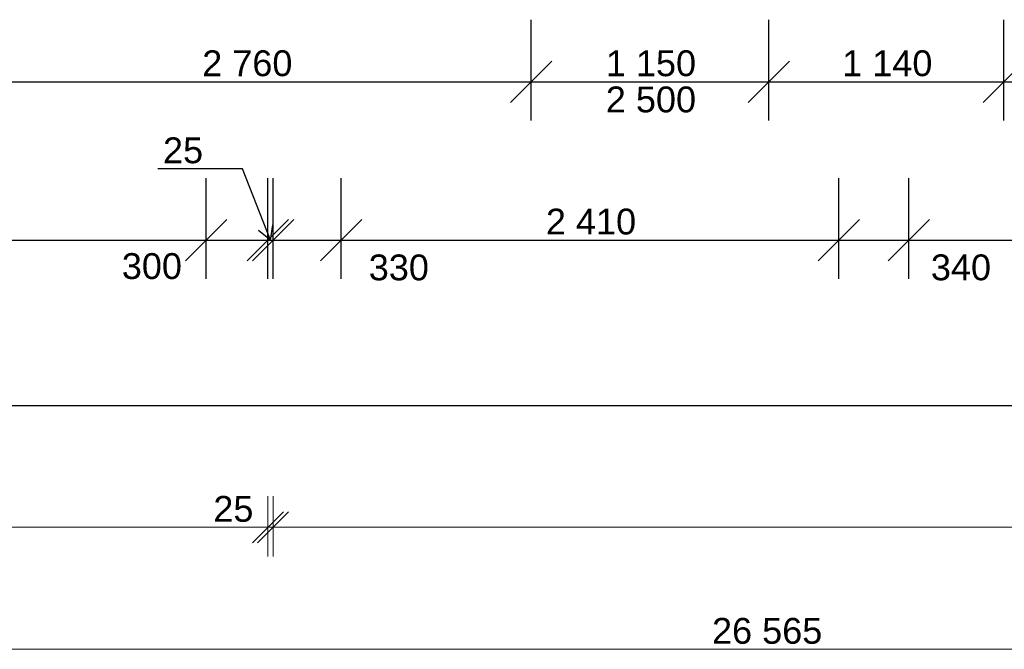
# Model space of a CAD drawing. Header units: millimetres. Extents: x -28761 to 4793, y -4271 to 20239.
# Tile 46 of 256: x -17219 to -12450, y -4131 to -1084. Entities that reach past the tile are written whole.
import ezdxf

# ---------------------------------------------------------------- set-up
doc = ezdxf.new("R2010")
doc.units = ezdxf.units.MM
doc.header["$MEASUREMENT"] = 0
doc.layers.add('5._POHLED ZÁPADNÍ_1_Kóty - SP', color=7, linetype='Continuous')
doc.layers.add('5._POHLED ZÁPADNÍ_1_Nové_Kóty - SP', color=7, linetype='Continuous')
doc.styles.add('GENEROVANÝ_STYL_2', font='txt')

msp = doc.modelspace()

# ---------------------------------------------------------------- linework, layer by layer
at = {"layer": '5._POHLED ZÁPADNÍ_1_Kóty - SP', "color": 154, "linetype": 'Continuous', "lineweight": 13}
for p, q in [((-16016.5, -3681.1), (-16016.5, -3390.5)), ((-15991.4, -3681.1), (-15991.4, -3390.5)), ((-16091.5, -3615.5), (-15941.5, -3465.5)), ((-15916.4, -3465.5), (-16066.4, -3615.5)), ((-26887.2, -3540.5), (-16016.5, -3540.5)), ((-16016.5, -3540.5), (-15991.4, -3540.5)), ((-15991.4, -3540.5), (-321.7, -3540.5)), ((-26887.2, -4130.6), (-321.7, -4130.6))]:
    msp.add_line(p, q, dxfattribs=at)
at = {"layer": '5._POHLED ZÁPADNÍ_1_Nové_Kóty - SP', "color": 1, "linetype": 'Continuous', "lineweight": 25}
for p, q in [((-14741.2, -1571.9), (-14741.2, -1084.4)), ((-13591.2, -1571.9), (-13591.2, -1084.4)), ((-12451.7, -1571.9), (-12451.7, -1084.4)), ((-14641.2, -1284.4), (-14841.2, -1484.4)), ((-13491.2, -1284.4), (-13691.2, -1484.4)), ((-12351.7, -1284.4), (-12551.7, -1484.4)), ((-17501.3, -1384.4), (-14741.2, -1384.4)), ((-14741.2, -1384.4), (-13591.2, -1384.4)), ((-13591.2, -1384.4), (-12451.7, -1384.4)), ((-12451.7, -1384.4), (-11401.7, -1384.4)), ((-16310.2, -1805.6), (-16549.9, -1805.6)), ((-16140, -1805.6), (-16310.2, -1805.6)), ((-16003.9, -2150.4), (-16140, -1805.6)), ((-16316.5, -2337.9), (-16316.5, -1850.4)), ((-16016.5, -2337.9), (-16016.5, -1850.4)), ((-15991.4, -2337.9), (-15991.4, -1850.4)), ((-15661.4, -2337.9), (-15661.4, -1850.4)), ((-13251.8, -2337.9), (-13251.8, -1850.4)), ((-12911.7, -2337.9), (-12911.7, -1850.4)), ((-16216.5, -2050.4), (-16416.5, -2250.4)), ((-16116.5, -2250.4), (-15916.5, -2050.4)), ((-15891.4, -2050.4), (-16091.4, -2250.4)), ((-15561.4, -2050.4), (-15761.4, -2250.4)), ((-13151.8, -2050.4), (-13351.8, -2250.4)), ((-12811.7, -2050.4), (-13011.7, -2250.4)), ((-16003.9, -2150.4), (-15992.9, -2076.2)), ((-16003.9, -2150.4), (-16062.6, -2103.7)), ((-20106.5, -2150.4), (-16316.5, -2150.4)), ((-16316.5, -2150.4), (-16016.5, -2150.4)), ((-16016.5, -2150.4), (-15991.4, -2150.4)), ((-15991.4, -2150.4), (-15661.4, -2150.4)), ((-15661.4, -2150.4), (-13251.8, -2150.4)), ((-13251.8, -2150.4), (-12911.7, -2150.4)), ((-12911.7, -2150.4), (-7466.4, -2150.4)), ((-20641.6, -2950.4), (-161.7, -2950.4))]:
    msp.add_line(p, q, dxfattribs=at)

# ---------------------------------------------------------------- texts
at = {"layer": '5._POHLED ZÁPADNÍ_1_Kóty - SP', "color": 1, "linetype": 'Continuous', "lineweight": 25, "char_height": 125, "attachment_point": 7, "style": 'GENEROVANÝ_STYL_2'}
for s, insert, width in [('\\A1;{\\pql;\\fArial|b0|i0|c0|p38;2\xa0760}', (-16335, -1359.4), 427.429), ('\\A1;{\\pql;\\fArial|b0|i0|c0|p38;1\xa0150}', (-14380, -1359.4), 427.429), ('\\A1;{\\pql;\\fArial|b0|i0|c0|p38;1\xa0140}', (-13235.2, -1359.4), 427.429), ('\\A1;{\\pql;\\fArial|b0|i0|c0|p38;2 500}', (-14380, -1534.4), 427.429), ('\\A1;{\\pql;\\fArial|b0|i0|c0|p38;25}', (-16524.9, -1780.6), 189.715), ('\\A1;{\\pql;\\fArial|b0|i0|c0|p38;2\xa0410}', (-14670.3, -2125.4), 427.429), ('\\A1;{\\pql;\\fArial|b0|i0|c0|p38;300}', (-16724.4, -2340.7), 284.572), ('\\A1;{\\pql;\\fArial|b0|i0|c0|p38;330}', (-15528.3, -2347.2), 284.572), ('\\A1;{\\pql;\\fArial|b0|i0|c0|p38;340}', (-12805.6, -2346.9), 284.572)]:
    msp.add_mtext(s, dxfattribs=dict(at, insert=insert, width=width))
at = {"layer": '5._POHLED ZÁPADNÍ_1_Kóty - SP', "color": 154, "linetype": 'Continuous', "lineweight": 13, "char_height": 125, "attachment_point": 7, "style": 'GENEROVANÝ_STYL_2'}
for s, insert, width in [('\\A1;{\\pql;\\fArial|b0|i0|c0|p38;25}', (-16281.2, -3515.5), 189.715), ('\\A1;{\\pql;\\fArial|b0|i0|c0|p38;26\xa0565}', (-13865.6, -4105.6), 522.286)]:
    msp.add_mtext(s, dxfattribs=dict(at, insert=insert, width=width))

doc.saveas('drawing.dxf')
